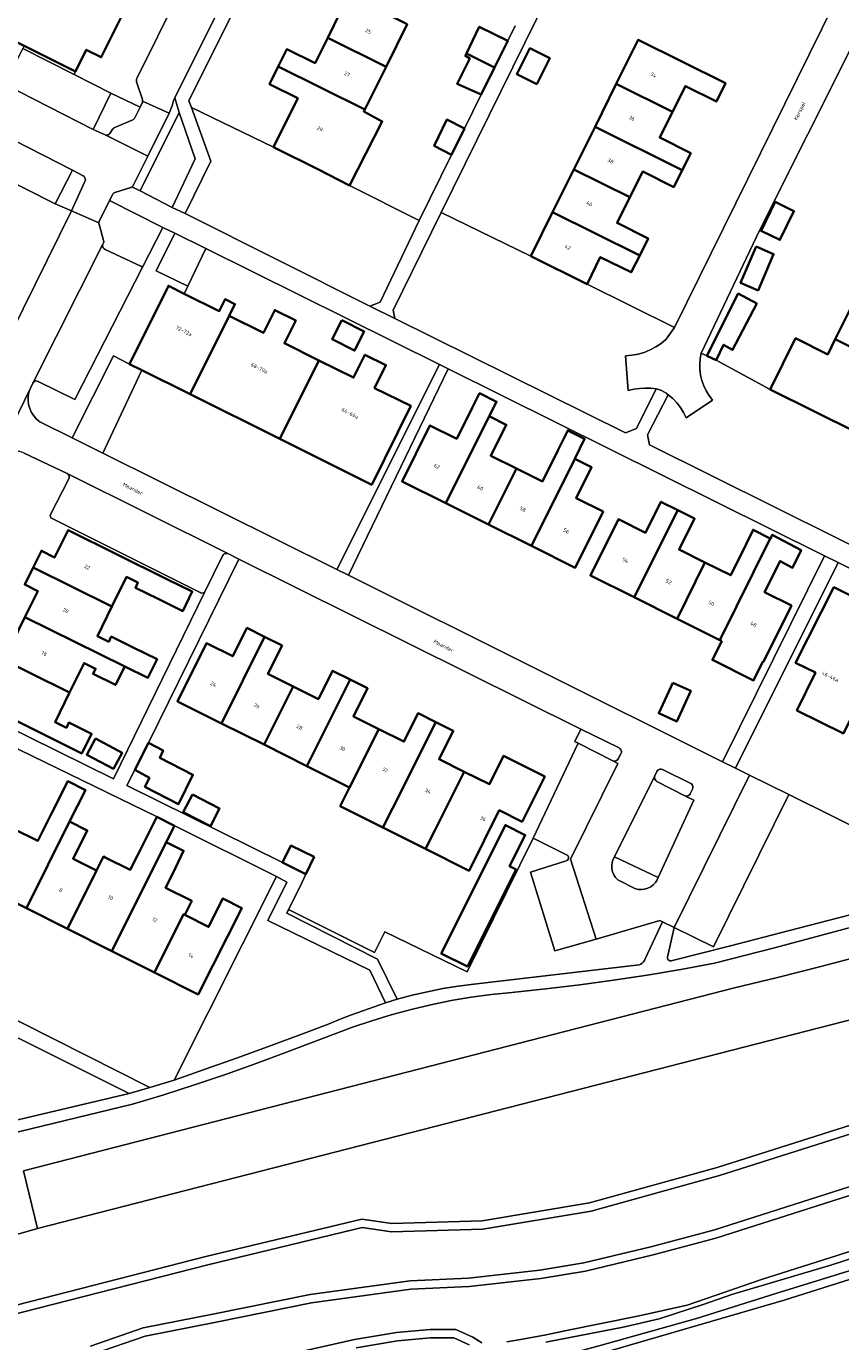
# Model space of a CAD drawing. Header units: metres. Extents: x 229229 to 231729, y 593167 to 595667.
# Tile 151 of 256: x 230963 to 231060, y 593608 to 593765. Entities that reach past the tile are written whole.
import ezdxf
from ezdxf.enums import TextEntityAlignment as Align

# ---------------------------------------------------------------- set-up
doc = ezdxf.new("R2010")
doc.units = ezdxf.units.M
for name, color, linetype, lineweight in [('B-WE-GR-BOUWLAND-GV', 80, 'Continuous', 13), ('B-WE-GR-GROENVOORZIENING-GV', 80, 'Continuous', 18), ('B-WE-OG-BEBOUWING-GV', 7, 'Continuous', 35), ('B-WE-OG-BEBOUWING-T18', 10, 'Continuous', 18), ('B-WE-OG-TERREIN_ERF-GV', 7, 'Continuous', 18), ('B-WE-OG-TOPOGRAFIE-T18', 10, 'Continuous', 18), ('B-WE-OG-WATER-GV', 130, 'Continuous', 18), ('B-WE-OG-WATER_SLOOT-GV', 120, 'Continuous', 18), ('B-WE-VH-VERHARDING_GESLOTEN-GV', 252, 'Continuous', 18), ('B-WE-VH-VERHARDING_OPEN-GV', 252, 'Continuous', 18)]:
    doc.layers.add(name, color=color, linetype=linetype, lineweight=lineweight)
doc.styles.add('NLCS-ISO-M250-T18', font='NLCS-ISO.ttf', dxfattribs={"height": 0.45})

msp = doc.modelspace()

# ---------------------------------------------------------------- linework, layer by layer
at = {"layer": 'B-WE-GR-BOUWLAND-GV'}
msp.add_lwpolyline([(231127.992, 593636.765), (231125.138, 593636.037), (231105.05, 593629.403), (231083.558, 593622.477), (231069.963, 593618.172), (231053.508, 593612.962), (231027.553, 593605.404), (231025.817, 593604.974), (231024.504, 593604.736), (231022.813, 593604.332), (231019.978, 593603.712), (231019.554, 593603.501), (231019.362, 593603.276), (231019.241, 593602.872), (231020.472, 593595.469), (231031.7, 593525.25), (231037.702, 593483.525), (231043.248, 593445.863), (231044.845, 593437.492), (231046.766, 593426.881)], dxfattribs=at)
at = {"layer": 'B-WE-GR-GROENVOORZIENING-GV'}
for points in [[(230962.898, 593762.478), (230962.74, 593762.168), (230968.87, 593759.068), (230969.022, 593759.433)], [(230975.844, 593753.669), (230975.907, 593753.701), (230975.965, 593753.742), (230976.017, 593753.791), (230976.061, 593753.847), (230976.097, 593753.908), (230976.731, 593755.196), (230973.256, 593756.851), (230971.145, 593752.527), (230972.549, 593751.868), (230972.677, 593751.836), (230972.809, 593751.841), (230972.934, 593751.882), (230973.043, 593751.956), (230973.127, 593752.057), (230973.496, 593752.585), (230973.53, 593752.629), (230973.569, 593752.669), (230973.613, 593752.704), (230973.66, 593752.734), (230973.71, 593752.759)], [(230980.548, 593743.223), (230983.301, 593749.034), (230981.401, 593754.547), (230976.721, 593745.19)], [(230998, 593747.73), (230992.62, 593750.4), (230982.846, 593755.12), (230985.16, 593748.744), (230982.111, 593742.519), (231004.122, 593731.439), (231005.346, 593731.934), (231010.006, 593741.659), (231001.689, 593745.843)], [(230970.159, 593746.308), (230970.202, 593746.462), (230970.197, 593746.622), (230970.146, 593746.773), (230970.054, 593746.904), (230969.927, 593747.001), (230968.656, 593747.661), (230966.618, 593743.652), (230968.548, 593742.8)], [(230979.446, 593740.846), (230973.066, 593744.06), (230971.863, 593741.565), (230971.848, 593741.53), (230971.835, 593741.493), (230971.825, 593741.456), (230971.818, 593741.418), (230971.814, 593741.38), (230971.813, 593741.346), (230971.815, 593741.313), (230971.818, 593741.279), (230971.824, 593741.246), (230971.832, 593741.213), (230972.374, 593739.281), (230972.388, 593739.21), (230972.392, 593739.137), (230972.386, 593739.065), (230972.369, 593738.994), (230972.342, 593738.927), (230972.295, 593738.833), (230972.259, 593738.687), (230972.27, 593738.537), (230972.328, 593738.398), (230972.426, 593738.284), (230972.555, 593738.206), (230976.896, 593736.172), (230977.026, 593736.11)], [(231030.02, 593734.09), (231023.32, 593737.41), (231012.624, 593742.635), (231006.887, 593730.972), (231007.106, 593729.972), (231034.594, 593716.366), (231035.915, 593716.882), (231038.274, 593721.595), (231037.605, 593721.672), (231036.933, 593721.692), (231036.261, 593721.654), (231035.594, 593721.558), (231034.939, 593721.405), (231034.591, 593725.545), (231035.355, 593725.602), (231036.11, 593725.736), (231036.846, 593725.947), (231037.557, 593726.233), (231038.236, 593726.589), (231038.874, 593727.014), (231039.465, 593727.501), (231040.452, 593728.925)], [(230982.437, 593733.854), (230984.573, 593738.315), (230980.883, 593740.145), (230978.638, 593735.674)], [(230975.47, 593724.55), (230973.54, 593725.519), (230968.641, 593715.76), (230972.283, 593713.949), (230976.935, 593723.82)], [(231075.296, 593662.702), (231054.07, 593673.219), (231045.098, 593655.083), (231040.409, 593657.384), (231039.604, 593653.857), (231039.61, 593653.713), (231039.668, 593653.582), (231039.77, 593653.48), (231039.902, 593653.423), (231040.046, 593653.418), (231047.116, 593655.197), (231054.177, 593657.015), (231061.227, 593658.872), (231068.267, 593660.768)], [(231005.9, 593656.87), (231004.68, 593654.394), (230994.435, 593659.527), (230994.219, 593659.093), (231005.053, 593653.622), (231007.376, 593648.821), (231009.179, 593649.303), (231010.996, 593649.727), (231012.826, 593650.092), (231014.667, 593650.399), (231016.517, 593650.647), (231036.224, 593652.919), (231036.414, 593653.012), (231036.586, 593653.134), (231036.738, 593653.282), (231036.864, 593653.451), (231036.961, 593653.639), (231039.005, 593658.074), (231038.68, 593658.198), (231031.092, 593656.002), (231026.172, 593654.6), (231023.285, 593663.988), (231027.531, 593665.345), (231027.674, 593665.406), (231027.777, 593665.521), (231027.823, 593665.669), (231027.803, 593665.823), (231027.719, 593665.954), (231027.589, 593666.038), (231023.6, 593668.02), (231015.712, 593652.084)], [(231004.139, 593652.307), (230991.957, 593658.223), (230994.241, 593662.798), (230993.006, 593663.46), (230980.788, 593639.184), (230984.503, 593640.477), (230988.208, 593641.797), (230991.904, 593643.144), (230995.589, 593644.517), (230999.265, 593645.918), (231000.593, 593646.454), (231001.928, 593646.968), (231003.272, 593647.462), (231004.624, 593647.934), (231005.983, 593648.384)], [(230944.601, 593652.975), (230944.721, 593652.871), (230944.825, 593652.753), (230944.913, 593652.621), (230944.982, 593652.479), (230945.032, 593652.329), (230950.259, 593634.381), (230951.031, 593631.819), (230975.425, 593637.576)]]:
    msp.add_lwpolyline(points, close=True, dxfattribs=at)
for points in [[(231062.169, 593716.38), (231051.853, 593721.535), (231045.395, 593725.001), (231044.297, 593725.539), (231043.642, 593725.862), (231043.518, 593725.21), (231043.464, 593724.549), (231043.48, 593723.885), (231043.566, 593723.227), (231043.721, 593722.582), (231043.943, 593721.957), (231044.229, 593721.358), (231044.577, 593720.793), (231044.983, 593720.268), (231041.853, 593718.154), (231041.528, 593718.776), (231041.148, 593719.366), (231040.714, 593719.919), (231040.232, 593720.429), (231039.705, 593720.893), (231037.233, 593716.113), (231037.448, 593714.92), (231067.373, 593700.074)], [(231066.568, 593658.792), (231059.466, 593656.854), (231052.352, 593654.962), (231045.226, 593653.116), (231041.221, 593652.383), (231037.205, 593651.711), (231033.179, 593651.1), (231029.144, 593650.551), (231025.102, 593650.064), (231021.052, 593649.639), (231018.625, 593649.393), (231016.207, 593649.067), (231013.801, 593648.663), (231011.41, 593648.181), (231009.036, 593647.621), (231006.681, 593646.984), (231004.348, 593646.271), (231002.039, 593645.482), (230999.758, 593644.618), (230994.178, 593642.507), (230990.549, 593641.151), (230986.899, 593639.853), (230983.229, 593638.613), (230979.539, 593637.432), (230975.831, 593636.311), (230951.707, 593630.473)], [(230925.957, 593602.229), (230953.072, 593610.102), (230984.584, 593618.147), (231003.177, 593622.631), (231006.744, 593622.092), (231017.496, 593622.414), (231030.312, 593624.551), (231045.531, 593628.781), (231096.96, 593645.097), (231127.052, 593654.788), (231132.727, 593656.207)], [(231094.539, 593654.892), (230964.513, 593621.48), (230959.891, 593620.181)], [(230962.824, 593628.363), (231047.585, 593650.197), (231052.746, 593651.44), (231057.893, 593652.739), (231063.025, 593654.096)], [(231144.883, 593653.332), (231126.996, 593647.389), (231111.776, 593642.095), (231079.752, 593631.307), (231045.39, 593620.332), (231037.887, 593618.343), (231029.851, 593616.427), (231024.526, 593615.558), (231015.948, 593614.598), (231009.028, 593614.279), (230997.178, 593612.637), (230985.814, 593610.337), (230977.347, 593608.678), (230971.101, 593606.532)], [(231020.446, 593608.003), (231022.333, 593608.305), (231025.145, 593608.836), (231027.564, 593609.334), (231036.049, 593611.06), (231041.945, 593612.353), (231050.808, 593615.436), (231059.823, 593618.291), (231078.119, 593624.228), (231088.009, 593627.653), (231107.18, 593633.704), (231127.112, 593640.373), (231128.794, 593640.906)], [(230985.42, 593604.456), (231002.294, 593608.261), (231007.288, 593609.104), (231011.276, 593609.453), (231014.378, 593609.446), (231016.393, 593608.557), (231017.491, 593607.855)]]:
    msp.add_lwpolyline(points, dxfattribs=at)
at = {"layer": 'B-WE-OG-BEBOUWING-GV'}
for points in [[(231008.58, 593765.091), (230998.273, 593770.236), (230997.23, 593768.13), (231000.59, 593766.46), (230999.093, 593763.456), (231006.051, 593759.992)], [(230966.695, 593769.793), (230965.34, 593767.06), (230962.48, 593768.48), (230961.614, 593766.733), (230959.845, 593767.614), (230957.928, 593768.557), (230956.474, 593765.685), (230958.403, 593764.713), (230962.898, 593762.478), (230969.022, 593759.433), (230970.309, 593762.02), (230972.1, 593761.13), (230974.586, 593766.164), (230966.799, 593770.002)], [(231015.644, 593761.565), (231018.987, 593759.896), (231020.555, 593763.078), (231017.165, 593764.762)], [(230999.093, 593763.456), (230997.6, 593760.44), (230994.24, 593762.11), (230993.2, 593760.01), (231003.51, 593754.88), (231006.051, 593759.992)], [(231040.21, 593754.62), (231041.74, 593757.69), (231045.44, 593755.85), (231046.52, 593758.02), (231036.1, 593763.19), (231033.5, 593757.946)], [(231015.644, 593761.565), (231015.515, 593761.293), (231016.036, 593760.974), (231014.528, 593757.973), (231017.402, 593756.68), (231018.987, 593759.896)], [(231024.025, 593757.922), (231025.57, 593761.027), (231023.206, 593762.203), (231021.661, 593759.098)], [(230992.62, 593750.4), (230998, 593747.73), (231001.689, 593745.843), (231005.6, 593753.479), (231003.404, 593754.667), (231003.51, 593754.88), (230993.2, 593760.01), (230992.16, 593757.92), (230995.52, 593756.25)], [(231030.969, 593752.841), (231041.37, 593747.685), (231042.38, 593749.71), (231038.68, 593751.55), (231040.21, 593754.62), (231033.5, 593757.946)], [(231015.411, 593752.638), (231013.305, 593753.7), (231011.806, 593750.561), (231013.856, 593749.482)], [(231035.14, 593744.435), (231036.67, 593747.5), (231040.36, 593745.66), (231041.37, 593747.685), (231030.969, 593752.841), (231028.447, 593747.753)], [(231028.447, 593747.753), (231025.919, 593742.654), (231036.295, 593737.51), (231037.3, 593739.53), (231033.61, 593741.37), (231035.14, 593744.435)], [(231052.459, 593743.884), (231050.776, 593740.433), (231050.845, 593740.4), (231053.006, 593739.345), (231054.689, 593742.796), (231052.546, 593743.841)], [(231030.02, 593734.09), (231031.59, 593737.3), (231035.29, 593735.49), (231036.295, 593737.51), (231025.919, 593742.654), (231023.32, 593737.41)], [(231050.191, 593738.556), (231048.335, 593734.226), (231050.403, 593733.339), (231052.259, 593737.669)], [(230982.68, 593720.96), (230987.33, 593730.3), (230988.03, 593731.7), (230986.87, 593732.28), (230986.17, 593730.87), (230982, 593732.941), (230980.11, 593733.88), (230975.47, 593724.55), (230976.935, 593723.82)], [(231045.395, 593725.001), (231046.302, 593726.859), (231047.38, 593726.231), (231050.259, 593731.775), (231048.056, 593732.948), (231044.297, 593725.539)], [(231069.91, 593722.39), (231070.95, 593724.48), (231067.58, 593726.15), (231069.08, 593729.16), (231062.15, 593732.61), (231059.61, 593727.51)], [(230982.68, 593720.96), (230993.391, 593715.627), (230998.052, 593724.989), (230993.93, 593727.03), (230995.28, 593729.76), (230992.79, 593730.99), (230991.44, 593728.27), (230987.33, 593730.3)], [(231000.768, 593729.793), (230999.619, 593727.53), (231002.3, 593726.169), (231003.449, 593728.432)], [(231059.61, 593727.51), (231058.715, 593725.71), (231054.893, 593727.62), (231051.853, 593721.535), (231062.169, 593716.38), (231063.505, 593719.053), (231063.95, 593718.83), (231065.51, 593721.98), (231068.87, 593720.31), (231069.91, 593722.39)], [(230993.391, 593715.627), (231004.35, 593710.17), (231009, 593719.56), (231004.68, 593721.69), (231006.04, 593724.43), (231003.54, 593725.67), (231002.19, 593722.94), (230998.052, 593724.989)], [(231018.358, 593718.328), (231019.227, 593720.069), (231017.199, 593721.081), (231016.33, 593719.34), (231014.48, 593715.64), (231011.28, 593717.24), (231007.96, 593710.57), (231013.186, 593707.963)], [(231018.287, 593705.419), (231021.617, 593712.094), (231018.54, 593713.63), (231020.38, 593717.32), (231018.358, 593718.328), (231013.186, 593707.963)], [(231023.387, 593702.875), (231028.544, 593713.258), (231029.732, 593715.647), (231027.718, 593716.649), (231026.53, 593714.26), (231024.69, 593710.56), (231021.617, 593712.094), (231018.287, 593705.419)], [(231028.544, 593713.258), (231023.387, 593702.875), (231028.61, 593700.27), (231031.93, 593706.96), (231028.73, 593708.55), (231030.57, 593712.25)], [(231035.645, 593696.752), (231040.826, 593707.142), (231038.82, 593708.14), (231036.97, 593704.45), (231033.76, 593706.05), (231030.42, 593699.36)], [(231040.826, 593707.142), (231035.645, 593696.752), (231040.77, 593694.195), (231044.075, 593700.91), (231041, 593702.44), (231042.84, 593706.14)], [(230963.97, 593700.28), (230973.37, 593695.645), (230975.11, 593699.17), (230976.47, 593698.5), (230976.17, 593697.89), (230978.87, 593696.56), (230981.814, 593695.113), (230982.954, 593697.433), (230980.01, 593698.88), (230968.14, 593704.74), (230966.54, 593701.51), (230964.97, 593702.29)], [(231051.844, 593703.744), (231049.809, 593704.802), (231048.99, 593703.07), (231047.15, 593699.38), (231044.075, 593700.91), (231040.77, 593694.195), (231045.87, 593691.65)], [(231046.085, 593691.543), (231044.96, 593689.288), (231049.872, 593686.836), (231050.997, 593689.091), (231051.06, 593689.06), (231054.39, 593695.75), (231051.18, 593697.35), (231053.03, 593701.06), (231054.528, 593700.276), (231055.544, 593702.356), (231052.095, 593704.207), (231051.883, 593703.724), (231051.844, 593703.744), (231045.87, 593691.65)], [(230963.005, 593694.379), (230974.895, 593688.514), (230977.659, 593687.148), (230978.754, 593689.364), (230975.99, 593690.73), (230973.29, 593692.06), (230972.99, 593691.44), (230971.63, 593692.12), (230973.37, 593695.645), (230963.97, 593700.28), (230962.97, 593698.27), (230964.55, 593697.49)], [(231064.744, 593688.905), (231061.76, 593690.4), (231064.32, 593695.51), (231059.45, 593697.95), (231054.88, 593688.93), (231057.24, 593687.78), (231055.05, 593683.27), (231060.583, 593680.523)], [(230974.895, 593688.514), (230963.005, 593694.379), (230961.46, 593691.27), (230959.89, 593692.05), (230958.895, 593690.034), (230968.32, 593685.385), (230970.05, 593688.9), (230971.42, 593688.23), (230971.12, 593687.62), (230973.8, 593686.3)], [(230991.55, 593692.04), (230989.46, 593693.09), (230987.77, 593689.71), (230984.64, 593691.27), (230981.18, 593684.33), (230986.42, 593681.72)], [(230991.51, 593679.18), (230994.98, 593686.12), (230991.97, 593687.62), (230993.66, 593691), (230991.55, 593692.04), (230986.42, 593681.72)], [(230968.32, 593685.385), (230958.895, 593690.034), (230957.9, 593688.02), (230959.47, 593687.25), (230957.88, 593684.03), (230969.78, 593678.14), (230970.94, 593680.48), (230968.25, 593681.81), (230967.95, 593681.2), (230966.59, 593681.87)], [(230994.98, 593686.12), (230991.51, 593679.18), (230996.61, 593676.63), (231001.76, 593686.95), (230999.67, 593688), (230997.99, 593684.62)], [(231005.183, 593681.039), (231002.18, 593682.53), (231003.86, 593685.91), (231001.76, 593686.95), (230996.61, 593676.63), (231001.71, 593674.09)], [(231040.254, 593686.569), (231038.572, 593682.919), (231040.721, 593681.928), (231042.403, 593685.578)], [(231011.978, 593681.861), (231009.87, 593682.92), (231008.18, 593679.54), (231005.183, 593681.039), (231001.71, 593674.09), (231000.592, 593671.847), (231005.68, 593669.295), (231006.81, 593671.55)], [(231015.38, 593675.96), (231012.38, 593677.45), (231014.06, 593680.82), (231011.978, 593681.861), (231006.81, 593671.55), (231005.68, 593669.295), (231010.766, 593666.745), (231011.9, 593669.01)], [(230971.405, 593679.906), (230970.377, 593677.982), (230973.556, 593676.283), (230974.584, 593678.207)], [(230977.725, 593679.401), (230976.098, 593676.169), (230977.832, 593675.209), (230977.299, 593674.155), (230981.31, 593672.104), (230983.034, 593675.588), (230979.097, 593677.606), (230979.467, 593678.498)], [(231015.38, 593675.96), (231011.9, 593669.01), (231010.766, 593666.745), (231015.946, 593664.147), (231019.559, 593671.352), (231022.268, 593669.993), (231024.969, 593675.38), (231022.269, 593676.727), (231022.27, 593676.73), (231020.05, 593677.84), (231018.37, 593674.46)], [(230958.08, 593662.23), (230963.18, 593659.68), (230968.32, 593670.01), (230970.206, 593673.764), (230968.096, 593674.824), (230966.21, 593671.07), (230964.52, 593667.7), (230961.54, 593669.19)], [(230982.962, 593673.232), (230981.883, 593671.13), (230985.108, 593669.475), (230986.187, 593671.577)], [(230968.061, 593657.232), (230971.526, 593664.178), (230968.74, 593665.58), (230970.43, 593668.95), (230968.32, 593670.01), (230963.18, 593659.68)], [(230973.37, 593654.57), (230979.855, 593667.57), (230980.825, 593669.515), (230978.705, 593670.572), (230976.4, 593665.95), (230975.542, 593664.239), (230972.569, 593665.736), (230972.362, 593665.84), (230971.526, 593664.178), (230968.061, 593657.232)], [(231012.614, 593654.302), (231015.753, 593652.728), (231021.555, 593664.297), (231020.779, 593664.685), (231022.647, 593668.409), (231020.283, 593669.595)], [(230979.855, 593667.57), (230973.37, 593654.57), (230978.45, 593652.02), (230981.92, 593658.96), (230982.056, 593658.892), (230982.892, 593660.554), (230979.766, 593662.127), (230980.62, 593663.83), (230981.913, 593666.526)], [(230996.501, 593663.727), (230997.47, 593665.799), (230994.706, 593667.15), (230993.693, 593665.118)], [(230978.45, 593652.02), (230983.65, 593649.41), (230988.85, 593659.7), (230986.59, 593660.83), (230984.9, 593657.46), (230982.056, 593658.892), (230981.92, 593658.96)]]:
    msp.add_lwpolyline(points, close=True, dxfattribs=at)
at = {"layer": 'B-WE-OG-TERREIN_ERF-GV'}
for points in [[(230974.586, 593766.164), (230972.1, 593761.13), (230970.309, 593762.02), (230969.022, 593759.433), (230968.87, 593759.068), (230973.256, 593756.851), (230976.731, 593755.196), (230976.983, 593755.707), (230977, 593755.745), (230977.013, 593755.785), (230977.024, 593755.825), (230977.031, 593755.866), (230977.034, 593755.908), (230977.034, 593755.944), (230977.032, 593755.979), (230977.027, 593756.015), (230977.019, 593756.05), (230977.009, 593756.084), (230976.315, 593758.2), (230976.296, 593758.275), (230976.29, 593758.353), (230976.295, 593758.43), (230976.313, 593758.506), (230976.342, 593758.578), (231011.375, 593829.279)], [(231014.94, 593820.821), (230982.557, 593755.918), (230982.846, 593755.12), (230992.62, 593750.4), (230995.52, 593756.25), (230992.16, 593757.92), (230993.2, 593760.01), (230994.24, 593762.11), (230997.6, 593760.44), (230999.093, 593763.456), (231000.59, 593766.46)], [(231026.897, 593771.58), (231012.624, 593742.635), (231023.32, 593737.41), (231025.919, 593742.654), (231028.447, 593747.753), (231030.969, 593752.841), (231033.5, 593757.946), (231036.1, 593763.19), (231046.52, 593758.02), (231045.44, 593755.85), (231041.74, 593757.69), (231040.21, 593754.62), (231038.68, 593751.55), (231042.38, 593749.71), (231041.37, 593747.685), (231040.36, 593745.66), (231036.67, 593747.5), (231035.14, 593744.435), (231033.61, 593741.37), (231037.3, 593739.53), (231036.295, 593737.51), (231035.29, 593735.49), (231031.59, 593737.3), (231030.02, 593734.09), (231040.452, 593728.925), (231071.177, 593791.205)], [(231073.624, 593786.465), (231050.582, 593740.47), (231043.642, 593725.862), (231044.297, 593725.539), (231048.056, 593732.948), (231050.259, 593731.775), (231047.38, 593726.231), (231046.302, 593726.859), (231045.395, 593725.001), (231051.853, 593721.535), (231054.893, 593727.62), (231058.715, 593725.71), (231059.61, 593727.51), (231062.15, 593732.61)], [(231008.58, 593765.091), (231006.051, 593759.992), (231003.51, 593754.88), (231003.404, 593754.667), (231005.6, 593753.479), (231001.689, 593745.843), (231010.006, 593741.659), (231013.856, 593749.482), (231011.806, 593750.561), (231013.305, 593753.7), (231015.411, 593752.638), (231017.402, 593756.68), (231014.528, 593757.973), (231016.036, 593760.974), (231015.515, 593761.293), (231015.644, 593761.565), (231017.165, 593764.762), (231020.555, 593763.078), (231021.439, 593764.873)], [(230932.476, 593669.747), (230968.548, 593742.8), (230966.618, 593743.652), (230956.048, 593748.981)], [(230963.005, 593694.379), (230964.55, 593697.49), (230962.97, 593698.27), (230963.97, 593700.28), (230964.97, 593702.29), (230966.54, 593701.51), (230968.14, 593704.74), (230980.01, 593698.88), (230982.954, 593697.433), (230981.814, 593695.113), (230978.87, 593696.56), (230976.17, 593697.89), (230976.47, 593698.5), (230975.11, 593699.17), (230973.37, 593695.645), (230971.63, 593692.12), (230972.99, 593691.44), (230973.29, 593692.06), (230975.99, 593690.73), (230978.754, 593689.364), (230977.659, 593687.148), (230974.895, 593688.514), (230973.8, 593686.3), (230971.12, 593687.62), (230971.42, 593688.23), (230970.05, 593688.9), (230968.32, 593685.385), (230966.59, 593681.87), (230967.95, 593681.2), (230968.25, 593681.81), (230970.94, 593680.48), (230969.78, 593678.14), (230957.88, 593684.03)], [(231090.341, 593685.756), (231059.942, 593700.895), (231047.701, 593676.378), (231049.395, 593675.538), (231054.07, 593673.219), (231075.296, 593662.702)], [(231060.583, 593680.523), (231055.05, 593683.27), (231057.24, 593687.78), (231054.88, 593688.93), (231059.45, 593697.95), (231064.32, 593695.51)], [(230939.839, 593657.498), (230977.889, 593638.292), (230980.788, 593639.184), (230993.006, 593663.46), (230980.698, 593669.589), (230978.751, 593670.559), (230960.863, 593679.273)], [(230961.54, 593669.19), (230964.52, 593667.7), (230966.21, 593671.07), (230968.096, 593674.824), (230970.206, 593673.764), (230968.32, 593670.01), (230970.43, 593668.95), (230968.74, 593665.58), (230971.526, 593664.178), (230972.362, 593665.84), (230972.569, 593665.736), (230975.542, 593664.239), (230976.4, 593665.95), (230978.705, 593670.572), (230980.825, 593669.515), (230979.855, 593667.57), (230981.913, 593666.526), (230980.62, 593663.83), (230979.766, 593662.127), (230982.892, 593660.554), (230982.056, 593658.892), (230984.9, 593657.46), (230986.59, 593660.83), (230988.85, 593659.7), (230983.65, 593649.41), (230978.45, 593652.02), (230973.37, 593654.57), (230968.061, 593657.232), (230963.18, 593659.68), (230958.08, 593662.23)]]:
    msp.add_lwpolyline(points, dxfattribs=at)
for points in [[(231024.025, 593757.922), (231021.661, 593759.098), (231023.206, 593762.203), (231025.57, 593761.027)], [(231053.006, 593739.345), (231050.845, 593740.4), (231050.776, 593740.433), (231052.459, 593743.884), (231052.546, 593743.841), (231054.689, 593742.796)], [(230993.391, 593715.627), (230982.68, 593720.96), (230976.935, 593723.82), (230972.283, 593713.949), (231000.19, 593700.074), (231012.42, 593724.506), (230984.573, 593738.315), (230982.437, 593733.854), (230982, 593732.941), (230986.17, 593730.87), (230986.87, 593732.28), (230988.03, 593731.7), (230987.33, 593730.3), (230991.44, 593728.27), (230992.79, 593730.99), (230995.28, 593729.76), (230993.93, 593727.03), (230998.052, 593724.989), (231002.19, 593722.94), (231003.54, 593725.67), (231006.04, 593724.43), (231004.68, 593721.69), (231009, 593719.56), (231004.35, 593710.17)], [(231052.259, 593737.669), (231050.403, 593733.339), (231048.335, 593734.226), (231050.191, 593738.556)], [(231000.768, 593729.793), (231003.449, 593728.432), (231002.3, 593726.169), (230999.619, 593727.53)], [(231046.15, 593677.147), (231058.338, 593701.691), (231013.472, 593723.999), (231001.586, 593699.38)], [(231023.387, 593702.875), (231018.287, 593705.419), (231013.186, 593707.963), (231007.96, 593710.57), (231011.28, 593717.24), (231014.48, 593715.64), (231016.33, 593719.34), (231017.199, 593721.081), (231019.227, 593720.069), (231018.358, 593718.328), (231020.38, 593717.32), (231018.54, 593713.63), (231021.617, 593712.094), (231024.69, 593710.56), (231026.53, 593714.26), (231027.718, 593716.649), (231029.732, 593715.647), (231028.544, 593713.258), (231030.57, 593712.25), (231028.73, 593708.55), (231031.93, 593706.96), (231028.61, 593700.27)], [(230966.069, 593706.211), (230966.008, 593706.543), (230968.214, 593710.851), (230968.268, 593710.992), (230968.275, 593711.143), (230968.234, 593711.289), (230968.149, 593711.414), (230968.03, 593711.507), (230962.92, 593713.924), (230962.753, 593714.003), (230962.579, 593714.065), (230962.399, 593714.11), (230962.217, 593714.138), (230962.032, 593714.148), (230948.719, 593687.336), (230953.415, 593685.024), (230973.546, 593675.112), (230984.417, 593697.304), (230984.03, 593697.256)], [(231050.997, 593689.091), (231049.872, 593686.836), (231044.96, 593689.288), (231046.085, 593691.543), (231045.87, 593691.65), (231040.77, 593694.195), (231035.645, 593696.752), (231030.42, 593699.36), (231033.76, 593706.05), (231036.97, 593704.45), (231038.82, 593708.14), (231040.826, 593707.142), (231042.84, 593706.14), (231041, 593702.44), (231044.075, 593700.91), (231047.15, 593699.38), (231048.99, 593703.07), (231049.809, 593704.802), (231051.844, 593703.744), (231051.883, 593703.724), (231052.095, 593704.207), (231055.544, 593702.356), (231054.528, 593700.276), (231053.03, 593701.06), (231051.18, 593697.35), (231054.39, 593695.75), (231051.06, 593689.06)], [(230976.098, 593676.169), (230975.158, 593674.302), (230993.693, 593665.118), (230994.706, 593667.15), (230997.47, 593665.799), (230996.501, 593663.727), (230995.721, 593662.108), (230994.435, 593659.527), (231004.68, 593654.394), (231005.9, 593656.87), (231015.712, 593652.084), (231023.6, 593668.02), (231028.97, 593679.345), (231028.578, 593679.541), (231029.264, 593681.043), (230988.518, 593701.285), (230977.725, 593679.401), (230979.467, 593678.498), (230979.097, 593677.606), (230983.034, 593675.588), (230981.31, 593672.104), (230977.299, 593674.155), (230977.832, 593675.209)], [(230986.42, 593681.72), (230981.18, 593684.33), (230984.64, 593691.27), (230987.77, 593689.71), (230989.46, 593693.09), (230991.55, 593692.04), (230993.66, 593691), (230991.97, 593687.62), (230994.98, 593686.12), (230997.99, 593684.62), (230999.67, 593688), (231001.76, 593686.95), (231003.86, 593685.91), (231002.18, 593682.53), (231005.183, 593681.039), (231008.18, 593679.54), (231009.87, 593682.92), (231011.978, 593681.861), (231014.06, 593680.82), (231012.38, 593677.45), (231015.38, 593675.96), (231018.37, 593674.46), (231020.05, 593677.84), (231022.27, 593676.73), (231022.269, 593676.727), (231024.969, 593675.38), (231022.268, 593669.993), (231019.559, 593671.352), (231015.946, 593664.147), (231010.766, 593666.745), (231005.68, 593669.295), (231000.592, 593671.847), (231001.71, 593674.09), (230996.61, 593676.63), (230991.51, 593679.18)], [(231040.254, 593686.569), (231042.403, 593685.578), (231040.721, 593681.928), (231038.572, 593682.919)], [(230971.405, 593679.906), (230974.584, 593678.207), (230973.556, 593676.283), (230970.377, 593677.982)], [(230982.962, 593673.232), (230986.187, 593671.577), (230985.108, 593669.475), (230981.883, 593671.13)], [(231012.614, 593654.302), (231020.283, 593669.595), (231022.647, 593668.409), (231020.779, 593664.685), (231021.555, 593664.297), (231015.753, 593652.728)]]:
    msp.add_lwpolyline(points, close=True, dxfattribs=at)
at = {"layer": 'B-WE-OG-WATER-GV'}
for points in [[(230970.815, 593607.491), (230977.087, 593609.647), (230985.619, 593611.318), (230997.01, 593613.623), (231008.937, 593615.275), (231015.87, 593615.596), (231024.39, 593616.549), (231029.654, 593617.408), (231037.643, 593619.313), (231045.109, 593621.292), (231079.44, 593632.257), (231111.452, 593643.041), (231126.674, 593648.335), (231144.183, 593654.152)], [(231127.327, 593653.826), (231097.264, 593644.144), (231045.816, 593627.822), (231030.529, 593623.574), (231017.594, 593621.417), (231006.684, 593621.09), (231003.221, 593621.613), (230984.824, 593617.177), (230953.335, 593609.138), (230926.55, 593601.36)], [(231129.655, 593640.127), (231087.675, 593626.4), (231059.191, 593617.175), (231047.286, 593613.647), (231043.98, 593612.473), (231038.604, 593610.723), (231034.338, 593609.741), (231025.122, 593607.949)], [(231045.777, 593426.733), (231043.862, 593437.309), (231042.262, 593445.696), (231036.713, 593483.381), (231030.711, 593525.1), (231019.485, 593595.308), (231018.405, 593602.666), (231018.584, 593603.768), (231019.22, 593604.506), (231020.427, 593604.947), (231025.443, 593605.896), (231031.586, 593607.543), (231043.084, 593610.766), (231052.544, 593613.762), (231065.544, 593617.748), (231077.042, 593621.474), (231121.957, 593636.437), (231126.884, 593638.016), (231129.274, 593638.529)], [(231015.949, 593607.642), (231014.129, 593608.447), (231011.319, 593608.453), (231007.415, 593608.112), (231002.487, 593607.279)]]:
    msp.add_lwpolyline(points, dxfattribs=at)
at = {"layer": 'B-WE-OG-WATER_SLOOT-GV'}
for points in [[(231132.727, 593656.207), (231127.052, 593654.788), (231096.96, 593645.097), (231045.531, 593628.781), (231030.312, 593624.551), (231017.496, 593622.414), (231006.744, 593622.092), (231003.177, 593622.631), (230984.584, 593618.147), (230953.072, 593610.102), (230925.957, 593602.229)], [(231144.183, 593654.152), (231126.674, 593648.335), (231111.452, 593643.041), (231079.44, 593632.257), (231045.109, 593621.292), (231037.643, 593619.313), (231029.654, 593617.408), (231024.39, 593616.549), (231015.87, 593615.596), (231008.937, 593615.275), (230997.01, 593613.623), (230985.619, 593611.318), (230977.087, 593609.647), (230970.815, 593607.491)], [(230926.55, 593601.36), (230953.335, 593609.138), (230984.824, 593617.177), (231003.221, 593621.613), (231006.684, 593621.09), (231017.594, 593621.417), (231030.529, 593623.574), (231045.816, 593627.822), (231097.264, 593644.144), (231127.327, 593653.826)], [(230971.101, 593606.532), (230977.347, 593608.678), (230985.814, 593610.337), (230997.178, 593612.637), (231009.028, 593614.279), (231015.948, 593614.598), (231024.526, 593615.558), (231029.851, 593616.427), (231037.887, 593618.343), (231045.39, 593620.332), (231079.752, 593631.307), (231111.776, 593642.095), (231126.996, 593647.389), (231144.883, 593653.332)], [(231128.794, 593640.906), (231127.112, 593640.373), (231107.18, 593633.704), (231088.009, 593627.653), (231078.119, 593624.228), (231059.823, 593618.291), (231050.808, 593615.436), (231041.945, 593612.353), (231036.049, 593611.06), (231027.564, 593609.334), (231025.145, 593608.836), (231022.333, 593608.305), (231020.446, 593608.003)], [(231025.122, 593607.949), (231034.338, 593609.741), (231038.604, 593610.723), (231043.98, 593612.473), (231047.286, 593613.647), (231059.191, 593617.175), (231087.675, 593626.4), (231129.655, 593640.127)], [(231129.274, 593638.529), (231126.884, 593638.016), (231121.957, 593636.437), (231077.042, 593621.474), (231065.544, 593617.748), (231052.544, 593613.762), (231043.084, 593610.766), (231031.586, 593607.543), (231025.443, 593605.896), (231020.427, 593604.947), (231019.22, 593604.506), (231018.584, 593603.768), (231018.405, 593602.666), (231019.485, 593595.308), (231030.711, 593525.1), (231036.713, 593483.381), (231042.262, 593445.696), (231043.862, 593437.309), (231045.777, 593426.733)], [(231046.766, 593426.881), (231044.845, 593437.492), (231043.248, 593445.863), (231037.702, 593483.525), (231031.7, 593525.25), (231020.472, 593595.469), (231019.241, 593602.872), (231019.362, 593603.276), (231019.554, 593603.501), (231019.978, 593603.712), (231022.813, 593604.332), (231024.504, 593604.736), (231025.817, 593604.974), (231027.553, 593605.404), (231053.508, 593612.962), (231069.963, 593618.172), (231083.558, 593622.477), (231105.05, 593629.403), (231125.138, 593636.037), (231127.992, 593636.765)], [(231017.491, 593607.855), (231016.393, 593608.557), (231014.378, 593609.446), (231011.276, 593609.453), (231007.288, 593609.104), (231002.294, 593608.261), (230985.42, 593604.456)], [(231002.487, 593607.279), (231007.415, 593608.112), (231011.319, 593608.453), (231014.129, 593608.447), (231015.949, 593607.642)]]:
    msp.add_lwpolyline(points, dxfattribs=at)
at = {"layer": 'B-WE-VH-VERHARDING_GESLOTEN-GV'}
for points in [[(231011.375, 593829.279), (230976.342, 593758.578), (230976.313, 593758.506), (230976.295, 593758.43), (230976.29, 593758.353), (230976.296, 593758.275), (230976.315, 593758.2), (230977.009, 593756.084), (230977.019, 593756.05), (230977.027, 593756.015), (230977.032, 593755.979), (230977.034, 593755.944), (230977.034, 593755.908), (230980.204, 593754.446), (230980.329, 593754.742), (230980.443, 593755.041), (230980.546, 593755.345), (230980.638, 593755.653), (230980.719, 593755.963), (230980.875, 593756.276), (231012.239, 593819.217)], [(230959.339, 593712.876), (230963.643, 593721.68), (230963.932, 593722.288), (230972.295, 593738.833), (230972.342, 593738.927), (230972.369, 593738.994), (230972.386, 593739.065), (230972.392, 593739.137), (230972.388, 593739.21), (230972.374, 593739.281), (230971.832, 593741.213), (230971.824, 593741.246), (230971.818, 593741.279), (230971.815, 593741.313), (230971.813, 593741.346), (230971.814, 593741.38), (230968.548, 593742.8), (230932.476, 593669.747)], [(231061.227, 593658.872), (231054.177, 593657.015), (231047.116, 593655.197), (231040.046, 593653.418), (231039.902, 593653.423), (231039.77, 593653.48), (231039.668, 593653.582), (231039.61, 593653.713), (231039.604, 593653.857), (231040.409, 593657.384), (231039.005, 593658.074), (231036.961, 593653.639), (231036.864, 593653.451), (231036.738, 593653.282), (231036.586, 593653.134), (231036.414, 593653.012), (231036.224, 593652.919), (231016.517, 593650.647), (231014.667, 593650.399), (231012.826, 593650.092), (231010.996, 593649.727), (231009.179, 593649.303), (231007.376, 593648.821), (231005.983, 593648.384), (231004.624, 593647.934), (231003.272, 593647.462), (231001.928, 593646.968), (231000.593, 593646.454), (230999.265, 593645.918), (230995.589, 593644.517), (230991.904, 593643.144), (230988.208, 593641.797), (230984.503, 593640.477), (230980.788, 593639.184), (230977.889, 593638.292), (230975.425, 593637.576), (230951.031, 593631.819)], [(230951.707, 593630.473), (230975.831, 593636.311), (230979.539, 593637.432), (230983.229, 593638.613), (230986.899, 593639.853), (230990.549, 593641.151), (230994.178, 593642.507), (230999.758, 593644.618), (231002.039, 593645.482), (231004.348, 593646.271), (231006.681, 593646.984), (231009.036, 593647.621), (231011.41, 593648.181), (231013.801, 593648.663), (231016.207, 593649.067), (231018.625, 593649.393), (231021.052, 593649.639), (231025.102, 593650.064), (231029.144, 593650.551), (231033.179, 593651.1), (231037.205, 593651.711), (231041.221, 593652.383), (231045.226, 593653.116), (231052.352, 593654.962), (231059.466, 593656.854), (231066.568, 593658.792)], [(231063.025, 593654.096), (231057.893, 593652.739), (231052.746, 593651.44), (231047.585, 593650.197), (230962.824, 593628.363), (230964.513, 593621.48), (231094.539, 593654.892)]]:
    msp.add_lwpolyline(points, dxfattribs=at)
at = {"layer": 'B-WE-VH-VERHARDING_OPEN-GV'}
for points in [[(231014.94, 593820.821), (231014.41, 593820.724), (231013.898, 593820.552), (231013.417, 593820.31), (231012.974, 593820.003), (231012.578, 593819.636), (231012.239, 593819.217), (230980.875, 593756.276), (230981.401, 593754.547), (230983.301, 593749.034), (230980.548, 593743.223), (230982.111, 593742.519), (230985.16, 593748.744), (230982.846, 593755.12), (230982.557, 593755.918)], [(230960.554, 593757.904), (230971.145, 593752.527), (230973.256, 593756.851), (230968.87, 593759.068), (230962.74, 593762.168)], [(230981.401, 593754.547), (230980.875, 593756.276), (230980.719, 593755.963), (230980.638, 593755.653), (230980.546, 593755.345), (230980.443, 593755.041), (230980.329, 593754.742), (230980.204, 593754.446), (230977.634, 593749.319), (230975.893, 593745.846), (230975.869, 593745.804), (230975.842, 593745.765), (230975.811, 593745.728), (230975.776, 593745.695), (230975.738, 593745.665), (230976.721, 593745.19)], [(230980.204, 593754.446), (230977.034, 593755.908), (230977.031, 593755.866), (230977.024, 593755.825), (230977.013, 593755.785), (230977, 593755.745), (230976.983, 593755.707), (230976.731, 593755.196), (230976.097, 593753.908), (230976.061, 593753.847), (230976.017, 593753.791), (230975.965, 593753.742), (230975.907, 593753.701), (230975.844, 593753.669), (230973.71, 593752.759), (230973.66, 593752.734), (230973.613, 593752.704), (230973.569, 593752.669), (230973.53, 593752.629), (230973.496, 593752.585), (230973.127, 593752.057), (230973.043, 593751.956), (230972.934, 593751.882), (230972.809, 593751.841), (230972.677, 593751.836), (230972.549, 593751.868), (230977.634, 593749.319)], [(230968.656, 593747.661), (230958.137, 593753.016), (230956.048, 593748.981), (230966.618, 593743.652)], [(230980.11, 593733.88), (230982, 593732.941), (230982.437, 593733.854), (230978.638, 593735.674), (230980.883, 593740.145), (230979.446, 593740.846), (230977.026, 593736.11), (230968.953, 593720.347), (230964.582, 593722.48), (230964.441, 593722.531), (230964.291, 593722.536), (230964.146, 593722.493), (230964.023, 593722.408), (230963.932, 593722.288), (230963.643, 593721.68), (230963.481, 593721.207), (230963.392, 593720.716), (230963.378, 593720.216), (230963.439, 593719.721), (230963.574, 593719.24), (230963.78, 593718.784), (230964.051, 593718.365), (230964.383, 593717.992), (230964.767, 593717.672), (230968.641, 593715.76), (230973.54, 593725.519), (230975.47, 593724.55)], [(230977.026, 593736.11), (230976.896, 593736.172), (230972.555, 593738.206), (230972.426, 593738.284), (230972.328, 593738.398), (230972.27, 593738.537), (230972.259, 593738.687), (230972.295, 593738.833), (230963.932, 593722.288), (230964.023, 593722.408), (230964.146, 593722.493), (230964.291, 593722.536), (230964.441, 593722.531), (230964.582, 593722.48), (230968.953, 593720.347)], [(231013.472, 593723.999), (231012.42, 593724.506), (231000.19, 593700.074), (231001.586, 593699.38)], [(230968.03, 593711.507), (230968.149, 593711.414), (230968.234, 593711.289), (230968.275, 593711.143), (230968.268, 593710.992), (230968.214, 593710.851), (230966.008, 593706.543), (230966.069, 593706.211), (230984.03, 593697.256), (230984.417, 593697.304), (230986.553, 593701.699), (230986.632, 593701.826), (230986.747, 593701.922), (230986.886, 593701.978), (230987.036, 593701.987), (230987.181, 593701.95)], [(231047.701, 593676.378), (231059.942, 593700.895), (231058.338, 593701.691), (231046.15, 593677.147)], [(231029.264, 593681.043), (231028.578, 593679.541), (231028.97, 593679.345), (231033.107, 593677.262), (231033.25, 593677.221), (231033.399, 593677.227), (231033.539, 593677.278), (231033.656, 593677.37), (231033.739, 593677.494), (231034.062, 593678.103), (231034.113, 593678.254), (231034.114, 593678.413), (231034.065, 593678.565), (231033.971, 593678.693), (231033.841, 593678.786)], [(231033.709, 593676.944), (231033.107, 593677.262), (231028.97, 593679.345), (231023.6, 593668.02), (231027.589, 593666.038), (231027.719, 593665.954), (231027.803, 593665.823), (231027.823, 593665.669), (231027.777, 593665.521), (231027.674, 593665.406), (231027.531, 593665.345), (231023.285, 593663.988), (231026.172, 593654.6), (231031.092, 593656.002), (231028.037, 593665.519)], [(231038.337, 593675.964), (231038.425, 593676.097), (231038.551, 593676.196), (231038.701, 593676.251), (231038.861, 593676.255), (231039.014, 593676.208), (231042.375, 593674.554), (231042.504, 593674.463), (231042.597, 593674.336), (231042.647, 593674.187), (231042.648, 593674.029), (231042.6, 593673.879), (231042.324, 593673.335), (231042.243, 593673.21), (231042.127, 593673.116), (231041.988, 593673.063), (231041.84, 593673.055), (231041.696, 593673.093), (231042.733, 593672.566), (231038.505, 593663.345), (231038.399, 593663.068), (231038.186, 593662.743), (231037.919, 593662.46), (231037.607, 593662.229), (231037.259, 593662.056), (231036.885, 593661.947), (231036.499, 593661.905), (231036.111, 593661.932), (231035.734, 593662.027), (231033.686, 593663.075), (231033.42, 593663.351), (231033.209, 593663.67), (231033.059, 593664.023), (231032.978, 593664.398), (231032.966, 593664.781), (231033.024, 593665.159), (231033.151, 593665.521), (231033.279, 593665.79), (231038.107, 593675.451)], [(231039.014, 593676.208), (231038.861, 593676.255), (231038.701, 593676.251), (231038.551, 593676.196), (231038.425, 593676.097), (231038.337, 593675.964), (231038.107, 593675.451), (231038.067, 593675.305), (231038.072, 593675.153), (231038.123, 593675.01), (231038.214, 593674.888), (231038.337, 593674.8), (231041.696, 593673.093), (231041.84, 593673.055), (231041.988, 593673.063), (231042.127, 593673.116), (231042.243, 593673.21), (231042.324, 593673.335), (231042.6, 593673.879), (231042.648, 593674.029), (231042.647, 593674.187), (231042.597, 593674.336), (231042.504, 593674.463), (231042.375, 593674.554)], [(231042.733, 593672.566), (231041.696, 593673.093), (231038.337, 593674.8), (231038.214, 593674.888), (231038.123, 593675.01), (231038.072, 593675.153), (231038.067, 593675.305), (231038.107, 593675.451), (231033.279, 593665.79), (231038.505, 593663.345)], [(231054.07, 593673.219), (231049.395, 593675.538), (231040.409, 593657.384), (231045.098, 593655.083)], [(231033.279, 593665.79), (231033.151, 593665.521), (231033.024, 593665.159), (231032.966, 593664.781), (231032.978, 593664.398), (231033.059, 593664.023), (231033.209, 593663.67), (231033.42, 593663.351), (231033.686, 593663.075), (231035.734, 593662.027), (231036.111, 593661.932), (231036.499, 593661.905), (231036.885, 593661.947), (231037.259, 593662.056), (231037.607, 593662.229), (231037.919, 593662.46), (231038.186, 593662.743), (231038.399, 593663.068), (231038.505, 593663.345)]]:
    msp.add_lwpolyline(points, close=True, dxfattribs=at)
for points in [[(231071.177, 593791.205), (231040.452, 593728.925), (231039.465, 593727.501), (231038.874, 593727.014), (231038.236, 593726.589), (231037.557, 593726.233), (231036.846, 593725.947), (231036.11, 593725.736), (231035.355, 593725.602), (231034.591, 593725.545), (231034.939, 593721.405), (231035.594, 593721.558), (231036.261, 593721.654), (231036.933, 593721.692), (231037.605, 593721.672), (231038.274, 593721.595), (231038.582, 593721.505), (231038.881, 593721.388), (231039.17, 593721.247), (231039.445, 593721.081), (231039.705, 593720.893), (231040.232, 593720.429), (231040.714, 593719.919), (231041.148, 593719.366), (231041.528, 593718.776), (231041.853, 593718.154), (231044.983, 593720.268), (231044.577, 593720.793), (231044.229, 593721.358), (231043.943, 593721.957), (231043.721, 593722.582), (231043.566, 593723.227), (231043.48, 593723.885), (231043.464, 593724.549), (231043.518, 593725.21), (231043.642, 593725.862), (231050.582, 593740.47), (231073.624, 593786.465)], [(231021.439, 593764.873), (231020.555, 593763.078), (231018.987, 593759.896), (231017.402, 593756.68), (231015.411, 593752.638), (231013.856, 593749.482), (231010.006, 593741.659), (231005.346, 593731.934), (231004.122, 593731.439), (231007.106, 593729.972), (231006.887, 593730.972), (231012.624, 593742.635), (231026.897, 593771.58)], [(230958.137, 593753.016), (230968.656, 593747.661), (230969.927, 593747.001), (230970.054, 593746.904), (230970.146, 593746.773), (230970.197, 593746.622), (230970.202, 593746.462), (230970.159, 593746.308), (230968.548, 593742.8), (230971.814, 593741.38), (230971.818, 593741.418), (230971.825, 593741.456), (230971.835, 593741.493), (230971.848, 593741.53), (230971.863, 593741.565), (230973.066, 593744.06), (230973.426, 593744.745), (230973.467, 593744.81), (230973.518, 593744.869), (230973.577, 593744.919), (230973.643, 593744.959), (230973.715, 593744.988), (230975.608, 593745.597), (230975.636, 593745.607), (230975.663, 593745.619), (230975.689, 593745.633), (230975.714, 593745.648), (230975.738, 593745.665), (230975.776, 593745.695), (230975.811, 593745.728), (230975.842, 593745.765), (230975.869, 593745.804), (230975.893, 593745.846), (230977.634, 593749.319), (230972.549, 593751.868), (230971.145, 593752.527), (230960.554, 593757.904)], [(231067.373, 593700.074), (231037.448, 593714.92), (231037.233, 593716.113), (231039.705, 593720.893), (231039.445, 593721.081), (231039.17, 593721.247), (231038.881, 593721.388), (231038.582, 593721.505), (231038.274, 593721.595), (231035.915, 593716.882), (231034.594, 593716.366), (231007.106, 593729.972), (231004.122, 593731.439), (230982.111, 593742.519), (230980.548, 593743.223), (230976.721, 593745.19), (230975.738, 593745.665), (230975.714, 593745.648), (230975.689, 593745.633), (230975.663, 593745.619), (230975.636, 593745.607), (230975.608, 593745.597), (230973.715, 593744.988), (230973.643, 593744.959), (230973.577, 593744.919), (230973.518, 593744.869), (230973.467, 593744.81), (230973.426, 593744.745), (230973.066, 593744.06), (230979.446, 593740.846), (230980.883, 593740.145), (230984.573, 593738.315), (231012.42, 593724.506), (231013.472, 593723.999), (231058.338, 593701.691), (231059.942, 593700.895), (231090.341, 593685.756)], [(230962.92, 593713.924), (230968.03, 593711.507), (230987.181, 593701.95), (230988.518, 593701.285), (231029.264, 593681.043), (231033.841, 593678.786), (231033.971, 593678.693), (231034.065, 593678.565), (231034.114, 593678.413), (231034.113, 593678.254), (231034.062, 593678.103), (231033.739, 593677.494), (231033.656, 593677.37), (231033.539, 593677.278), (231033.399, 593677.227), (231033.25, 593677.221), (231033.107, 593677.262), (231033.709, 593676.944), (231028.037, 593665.519), (231031.092, 593656.002), (231038.68, 593658.198), (231039.005, 593658.074), (231040.409, 593657.384), (231049.395, 593675.538), (231047.701, 593676.378), (231046.15, 593677.147), (231001.586, 593699.38), (231000.19, 593700.074), (230972.283, 593713.949), (230968.641, 593715.76), (230964.767, 593717.672), (230964.383, 593717.992), (230964.051, 593718.365), (230963.78, 593718.784), (230963.574, 593719.24), (230963.439, 593719.721), (230963.378, 593720.216), (230963.392, 593720.716), (230963.481, 593721.207), (230963.643, 593721.68), (230959.339, 593712.876)], [(230960.863, 593679.273), (230978.751, 593670.559), (230980.698, 593669.589), (230993.006, 593663.46), (230994.241, 593662.798), (230991.957, 593658.223), (231004.139, 593652.307), (231005.983, 593648.384), (231007.376, 593648.821), (231005.053, 593653.622), (230994.219, 593659.093), (230994.435, 593659.527), (230995.721, 593662.108), (230996.501, 593663.727), (230993.693, 593665.118), (230975.158, 593674.302), (230976.098, 593676.169), (230977.725, 593679.401), (230988.518, 593701.285), (230987.181, 593701.95), (230987.036, 593701.987), (230986.886, 593701.978), (230986.747, 593701.922), (230986.632, 593701.826), (230986.553, 593701.699), (230984.417, 593697.304), (230973.546, 593675.112), (230953.415, 593685.024)], [(230944.601, 593652.975), (230975.425, 593637.576), (230977.889, 593638.292), (230939.839, 593657.498)], [(230959.891, 593620.181), (230964.513, 593621.48), (230962.824, 593628.363)]]:
    msp.add_lwpolyline(points, dxfattribs=at)

# ---------------------------------------------------------------- texts
at = {"layer": 'B-WE-OG-BEBOUWING-T18', "style": 'NLCS-ISO-M250-T18'}
for s, rotation, p in [('25', 333.6, (231003.944, 593764.223)), ('27', 333.7, (231001.411, 593759.123)), ('34', 333.7, (231037.935, 593759.022)), ('29', 333.7, (230998.172, 593752.594)), ('36', 333.6, (231035.359, 593753.854)), ('38', 333.5, (231032.829, 593748.762)), ('40', 333.5, (231030.29, 593743.675)), ('42', 333.7, (231027.712, 593738.476)), ('72-72a', 333.6, (230981.939, 593728.505)), ('68-70a', 333.8, (230990.923, 593724.064)), ('64-66a', 333.8, (231001.753, 593718.693)), ('62', 333.6, (231012.106, 593712.355)), ('60', 333.5, (231017.281, 593709.788)), ('58', 333.5, (231022.374, 593707.245)), ('56', 333.6, (231027.538, 593704.676)), ('54', 333.5, (231034.587, 593701.168)), ('22', 333.8, (230970.427, 593700.346)), ('52', 333.6, (231039.747, 593698.596)), ('50', 333.6, (231044.849, 593696.057)), ('20', 333.6, (230967.86, 593695.161)), ('48', 333.6, (231049.866, 593693.536)), ('18', 333.6, (230965.315, 593690.04)), ('46-46a', 333.4, (231059.014, 593687.302)), ('24', 333.6, (230985.471, 593686.386)), ('26', 333.6, (230990.642, 593683.813)), ('28', 333.6, (230995.746, 593681.269)), ('30', 333.6, (231000.852, 593678.723)), ('32', 333.5, (231005.945, 593676.185)), ('34', 333.6, (231011.055, 593673.642)), ('36', 333.5, (231017.608, 593670.367)), ('8', 333.3, (230967.286, 593661.834)), ('10', 333.3, (230973.213, 593660.933)), ('12', 333.3, (230978.482, 593658.295)), ('14', 333.2, (230982.802, 593654.038))]:
    msp.add_text(s, height=0.45, rotation=rotation, dxfattribs=at).set_placement(p, align=Align.MIDDLE)
at = {"layer": 'B-WE-OG-TOPOGRAFIE-T18', "style": 'NLCS-ISO-M250-T18'}
for s, rotation, p in [('Kerspel', 63.6, (231055.433, 593754.695)), ('Meander', 333.5, (230975.877, 593709.677)), ('Meander', 333.3, (231012.929, 593690.949))]:
    msp.add_text(s, height=0.45, rotation=rotation, dxfattribs=at).set_placement(p, align=Align.MIDDLE)

doc.saveas('drawing.dxf')
